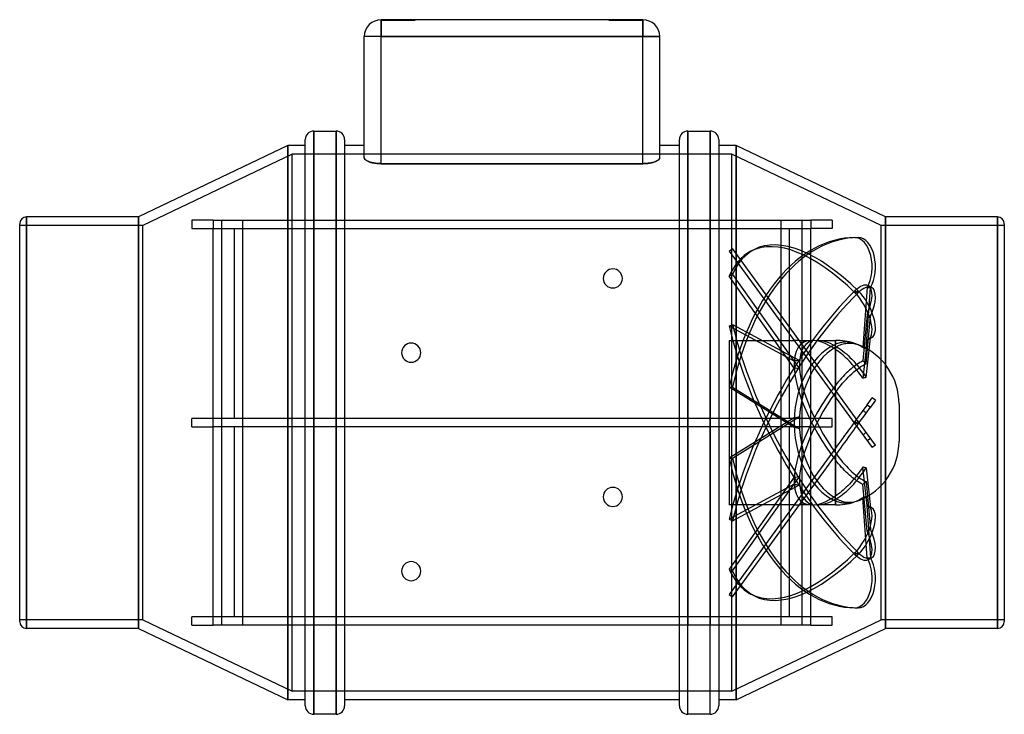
# Model space of a CAD drawing. Header units: millimetres. Extents: x -116 to 116, y -69 to 95.
import ezdxf

# ---------------------------------------------------------------- set-up
doc = ezdxf.new("R2010")
doc.units = ezdxf.units.MM
doc.layers.add('HIDDEN', color=7, linetype='Continuous')
doc.layers.add('THICK', color=7, linetype='Continuous')

msp = doc.modelspace()

# ---------------------------------------------------------------- linework, layer by layer
at = {"layer": 'HIDDEN'}
for p, q in [((-30.8, 95), (-30.8, 94.9)), ((-30.8, 95), (-30.8, 94.9)), ((-30.8, 95), (-30.8, 95)), ((-30.8, 95), (-30.8, 95)), ((-30.8, 95), (-30.8, 95)), ((-30.8, 91), (-30.8, 95)), ((-30.8, 94.9), (-22.8, 94.9)), ((-22.8, 94.9), (-22.8, 95)), ((-22.8, 94.9), (-22.8, 95)), ((22.8, 95), (22.8, 94.9)), ((22.8, 95), (22.8, 94.9)), ((22.8, 94.9), (30.8, 94.9)), ((30.8, 94.9), (30.8, 95)), ((30.8, 94.9), (30.8, 95)), ((30.8, 95), (30.8, 95)), ((30.8, 95), (30.8, 95)), ((30.8, 95), (30.8, 95)), ((30.8, 95), (30.8, 91)), ((-30.8, 91), (-34.8, 91)), ((-34.8, 91), (-34.8, 91)), ((-30.8, 61.05), (-30.8, 91)), ((-30.8, 91), (30.8, 91)), ((30.8, 61.05), (30.8, 91)), ((34.8, 91), (30.8, 91)), ((34.8, 91), (34.8, 91)), ((-46.72, 68.75), (-46.72, -68.75)), ((-41.44, 68.75), (-41.44, -68.75)), ((41.44, -68.75), (41.44, 68.75)), ((46.72, -68.75), (46.72, 68.75)), ((-52.8, 0), (-52.8, 65.31)), ((52.8, 0), (52.8, 65.31)), ((-51.8, 63.31), (-87, 46.5)), ((-51.8, 0), (-51.8, 63.31)), ((51.8, 63.31), (-51.8, 63.31)), ((51.8, 0), (51.8, 63.31)), ((87, 46.5), (51.8, 63.31)), ((-34.8, 62.43), (-34.79, 62.35)), ((-34.79, 62.35), (-34.77, 62.27)), ((-34.77, 62.27), (-34.73, 62.19)), ((-34.73, 62.19), (-34.67, 62.11)), ((-34.67, 62.11), (-34.6, 62.03)), ((-34.6, 62.03), (-34.51, 61.94)), ((-34.51, 61.94), (-34.4, 61.86)), ((-34.4, 61.86), (-34.28, 61.78)), ((-34.28, 61.78), (-34.14, 61.71)), ((-34.14, 61.71), (-33.99, 61.63)), ((-33.99, 61.63), (-33.83, 61.56)), ((-33.83, 61.56), (-33.66, 61.5)), ((-33.66, 61.5), (-33.48, 61.43)), ((-33.48, 61.43), (-33.28, 61.37)), ((-33.28, 61.37), (-33.07, 61.32)), ((-33.07, 61.32), (-32.84, 61.26)), ((-32.84, 61.26), (-32.61, 61.22)), ((-32.61, 61.22), (-32.36, 61.17)), ((-32.36, 61.17), (-32.11, 61.14)), ((-32.11, 61.14), (-31.85, 61.11)), ((-31.85, 61.11), (-31.59, 61.08)), ((-31.59, 61.08), (-31.32, 61.07)), ((-31.32, 61.07), (-31.06, 61.06)), ((-31.06, 61.06), (-30.8, 61.05)), ((-30.8, 61.05), (30.8, 61.05)), ((30.8, 61.05), (31.03, 61.06)), ((31.03, 61.06), (31.27, 61.06)), ((31.27, 61.06), (31.5, 61.08)), ((31.5, 61.08), (31.74, 61.1)), ((31.74, 61.1), (31.97, 61.12)), ((31.97, 61.12), (32.2, 61.15)), ((32.2, 61.15), (32.42, 61.18)), ((32.42, 61.18), (32.64, 61.22)), ((32.64, 61.22), (32.84, 61.26)), ((32.84, 61.26), (33.04, 61.31)), ((33.04, 61.31), (33.23, 61.36)), ((33.23, 61.36), (33.41, 61.41)), ((33.41, 61.41), (33.58, 61.47)), ((33.58, 61.47), (33.74, 61.53)), ((33.74, 61.53), (33.88, 61.59)), ((33.88, 61.59), (34.03, 61.65)), ((34.03, 61.65), (34.16, 61.72)), ((34.16, 61.72), (34.28, 61.78)), ((34.28, 61.78), (34.39, 61.85)), ((34.39, 61.85), (34.48, 61.93)), ((34.48, 61.93), (34.57, 62)), ((34.57, 62), (34.64, 62.07)), ((34.64, 62.07), (34.7, 62.14)), ((34.7, 62.14), (34.74, 62.22)), ((34.74, 62.22), (34.78, 62.29)), ((34.78, 62.29), (34.79, 62.36)), ((34.79, 62.36), (34.8, 62.43)), ((-87, 46.5), (-116, 46.5)), ((-114.4, 0), (-114.4, 48.5)), ((-88, 0), (-88, 48.5)), ((-87, 0), (-87, 46.5)), ((-75.4, 47.75), (-75.4, 47.75)), ((-68.4, 47.75), (-68.4, 47.75)), ((-68.4, -47.75), (-68.4, 47.75)), ((-63.4, -47.75), (-63.4, 47.75)), ((-52.8, 47.75), (-52.8, 0)), ((-48.72, 0), (-48.72, 47.75)), ((-46.72, 0), (-46.72, 47.75)), ((-41.44, 0), (-41.44, 47.75)), ((-39.44, 47.75), (-39.44, 0)), ((39.44, 0), (39.44, 47.75)), ((41.44, 47.75), (41.44, 0)), ((46.72, 47.75), (46.72, 0)), ((48.72, 47.75), (48.72, 0)), ((52.8, 47.75), (52.8, 0)), ((63.4, -47.75), (63.4, 47.75)), ((68.4, 47.75), (68.4, 47.75)), ((68.4, -47.75), (68.4, 47.75)), ((75.4, 47.75), (75.4, 47.75)), ((87, 0), (87, 46.5)), ((116, 46.5), (87, 46.5)), ((88, 0), (88, 48.5)), ((114.4, 0), (114.4, 48.5)), ((-75.4, 45.75), (-75.4, 45.75)), ((-70.4, 45.75), (-70.4, 45.75)), ((70.4, 45.75), (70.4, 45.75)), ((75.4, 45.75), (75.4, 45.75)), ((80.8, 43.62), (81.6, 43.62)), ((51.18, 40.47), (51.99, 41.06)), ((51.18, 40.47), (80.8, -0.29)), ((81.6, 0.29), (51.99, 41.06)), ((57.1, 40.84), (56.29, 40.42)), ((51.18, 34.52), (51.99, 34.93)), ((51.99, 34.93), (67.76, 12.67)), ((66.51, 12.88), (51.18, 34.52)), ((80.8, 31.06), (81.6, 30.64)), ((80.8, 30.64), (81.6, 31.06)), ((83.65, 31.89), (82.68, 17.69)), ((83.47, 17.37), (84.46, 31.89)), ((83.65, 31.89), (84.46, 31.89)), ((84.75, 31.89), (83.94, 32.31)), ((83.65, 25.54), (82.68, 14.56)), ((83.65, 25.54), (84.46, 25.12)), ((83.47, 13.89), (84.46, 25.12)), ((51.18, 22.72), (51.99, 23.14)), ((66.51, 14.51), (51.18, 22.72)), ((51.99, 23.14), (67.76, 14.69)), ((51.2, 19.4), (66.49, 19.4)), ((51.2, 19.4), (51.2, -19.4)), ((67.72, 19.4), (70.62, 19.4)), ((71.85, 19.4), (76.2, 19.4)), ((76.2, 18.05), (76.2, 19.4)), ((76.2, 19.4), (76.2, 18.44)), ((76.72, 18.65), (76.46, 18.55)), ((76.98, 18.73), (76.72, 18.65)), ((77.24, 18.81), (76.98, 18.73)), ((77.5, 18.87), (77.24, 18.81)), ((77.75, 18.92), (77.5, 18.87)), ((77.71, 18.48), (78.04, 18.57)), ((77.99, 18.96), (77.75, 18.92)), ((78.24, 18.99), (77.99, 18.96)), ((78.04, 18.57), (78.36, 18.65)), ((78.5, 19.01), (78.24, 18.99)), ((78.36, 18.65), (78.68, 18.7)), ((78.76, 19.02), (78.5, 19.01)), ((78.68, 18.7), (78.99, 18.74)), ((79.03, 19.01), (78.76, 19.02)), ((78.99, 18.74), (79.29, 18.76)), ((79.3, 18.99), (79.03, 19.01)), ((79.29, 18.76), (79.6, 18.76)), ((79.56, 18.97), (79.3, 18.99)), ((79.83, 18.93), (79.56, 18.97)), ((79.6, 18.76), (79.92, 18.75)), ((80.08, 18.88), (79.83, 18.93)), ((79.92, 18.75), (80.24, 18.72)), ((80.34, 18.82), (80.08, 18.88)), ((80.24, 18.72), (80.57, 18.67)), ((80.58, 18.75), (80.34, 18.82)), ((80.57, 18.67), (80.89, 18.6)), ((80.79, 18.68), (80.58, 18.75)), ((81, 18.6), (80.79, 18.68)), ((80.89, 18.6), (81.21, 18.52)), ((81.21, 18.52), (81, 18.6)), ((83.65, 19.56), (82.68, 10.46)), ((83.47, 10.67), (84.46, 19.98)), ((83.65, 19.56), (84.46, 19.98)), ((84.75, 20.08), (83.94, 19.66)), ((76.46, 18.55), (76.2, 18.44)), ((76.2, 18.05), (76.6, 17.82)), ((76.2, 17.79), (76.49, 17.96)), ((76.2, 17.79), (76.2, 8.77)), ((76.57, 17.05), (76.2, 17.3)), ((76.2, 7.73), (76.2, 17.3)), ((76.49, 17.96), (76.78, 18.11)), ((76.94, 16.78), (76.57, 17.05)), ((76.6, 17.82), (77.01, 17.56)), ((76.78, 18.11), (77.08, 18.24)), ((77.31, 16.5), (76.94, 16.78)), ((77.01, 17.56), (77.45, 17.26)), ((77.08, 18.24), (77.39, 18.37)), ((77.67, 16.21), (77.31, 16.5)), ((77.39, 18.37), (77.71, 18.48)), ((77.45, 17.26), (77.89, 16.93)), ((77.89, 16.93), (78.34, 16.57)), ((78.34, 16.57), (78.78, 16.19)), ((81.21, 18.52), (81.52, 18.42)), ((81.42, 18.43), (81.21, 18.52)), ((81.63, 18.33), (81.42, 18.43)), ((81.52, 18.42), (81.82, 18.31)), ((81.84, 18.22), (81.63, 18.33)), ((81.82, 18.31), (82.09, 18.19)), ((82.05, 18.1), (81.84, 18.22)), ((82.26, 17.97), (82.05, 18.1)), ((82.09, 18.19), (82.36, 18.06)), ((82.48, 17.83), (82.26, 17.97)), ((82.36, 18.06), (82.64, 17.91)), ((82.68, 17.69), (82.48, 17.83)), ((82.64, 17.91), (82.92, 17.75)), ((82.82, 17.64), (82.68, 17.69)), ((82.95, 17.59), (82.82, 17.64)), ((82.92, 17.75), (83.2, 17.57)), ((83.08, 17.54), (82.95, 17.59)), ((83.21, 17.49), (83.08, 17.54)), ((83.2, 17.57), (83.47, 17.37)), ((83.34, 17.43), (83.21, 17.49)), ((83.47, 17.37), (83.34, 17.43)), ((78.02, 15.91), (77.67, 16.21)), ((78.38, 15.58), (78.02, 15.91)), ((78.75, 15.23), (78.38, 15.58)), ((79.12, 14.86), (78.75, 15.23)), ((78.78, 16.19), (79.2, 15.81)), ((79.5, 14.47), (79.12, 14.86)), ((79.2, 15.81), (79.63, 15.4)), ((79.88, 14.06), (79.5, 14.47)), ((79.63, 15.4), (80.07, 14.95)), ((80.24, 13.65), (79.88, 14.06)), ((80.07, 14.95), (80.52, 14.47)), ((80.52, 14.47), (80.97, 13.96)), ((80.97, 13.96), (81.41, 13.45)), ((81.63, 13.98), (81.28, 13.75)), ((81.99, 14.19), (81.63, 13.98)), ((82.34, 14.38), (81.99, 14.19)), ((82.68, 14.56), (82.34, 14.38)), ((82.82, 14.45), (82.68, 14.56)), ((82.95, 14.34), (82.82, 14.45)), ((83.08, 14.23), (82.95, 14.34)), ((83.21, 14.12), (83.08, 14.23)), ((83.34, 14.01), (83.21, 14.12)), ((83.47, 13.89), (83.34, 14.01)), ((78.75, 11.66), (78.38, 11.29)), ((79.12, 12.02), (78.75, 11.66)), ((79.5, 12.37), (79.12, 12.02)), ((79.88, 12.69), (79.5, 12.37)), ((80.24, 12.99), (79.88, 12.69)), ((80.07, 11.55), (80.52, 11.95)), ((80.59, 13.25), (80.24, 13.65)), ((80.59, 13.26), (80.24, 12.99)), ((80.52, 11.95), (80.97, 12.32)), ((80.93, 13.51), (80.59, 13.26)), ((80.93, 12.83), (80.59, 13.25)), ((81.28, 13.75), (80.93, 13.51)), ((81.28, 12.39), (80.93, 12.83)), ((80.97, 12.32), (81.41, 12.65)), ((81.63, 11.93), (81.28, 12.39)), ((81.41, 13.45), (81.83, 12.94)), ((81.41, 12.65), (81.83, 12.95)), ((81.99, 11.46), (81.63, 11.93)), ((81.83, 12.95), (82.23, 13.22)), ((81.83, 12.94), (82.23, 12.41)), ((82.23, 13.22), (82.65, 13.47)), ((82.23, 12.41), (82.65, 11.86)), ((82.65, 13.47), (83.06, 13.69)), ((82.65, 11.86), (83.06, 11.28)), ((83.06, 13.69), (83.47, 13.89)), ((76.94, 9.69), (76.57, 9.24)), ((77.31, 10.12), (76.94, 9.69)), ((77.67, 10.53), (77.31, 10.12)), ((77.45, 8.75), (77.89, 9.28)), ((78.02, 10.91), (77.67, 10.53)), ((77.89, 9.28), (78.34, 9.79)), ((78.38, 11.29), (78.02, 10.91)), ((78.34, 9.79), (78.78, 10.27)), ((78.78, 10.27), (79.2, 10.71)), ((79.2, 10.71), (79.63, 11.14)), ((79.63, 11.14), (80.07, 11.55)), ((82.34, 10.97), (81.99, 11.46)), ((82.68, 10.46), (82.34, 10.97)), ((82.82, 10.5), (82.68, 10.46)), ((82.95, 10.54), (82.82, 10.5)), ((83.08, 10.58), (82.95, 10.54)), ((83.06, 11.28), (83.47, 10.67)), ((83.21, 10.61), (83.08, 10.58)), ((83.34, 10.64), (83.21, 10.61)), ((83.47, 10.67), (83.34, 10.64)), ((66.51, -1.16), (51.18, 8.34)), ((51.18, 8.34), (51.99, 8.34)), ((51.99, 8.34), (67.76, -1.43)), ((76.57, 9.24), (76.2, 8.77)), ((76.2, 7.11), (76.6, 7.66)), ((76.2, 7.11), (76.2, -6.03)), ((76.6, 7.66), (77.01, 8.2)), ((77.01, 8.2), (77.45, 8.75)), ((76.2, -7.11), (76.2, 6.03)), ((83.65, 4.23), (84.84, 5.86)), ((85.65, 5.27), (84.46, 3.64)), ((85.65, 5.27), (84.84, 5.86)), ((82.34, 2.41), (81.99, 1.93)), ((82.68, 2.89), (82.34, 2.41)), ((83.65, 4.23), (82.68, 2.89)), ((82.82, 2.79), (82.68, 2.89)), ((82.95, 2.69), (82.82, 2.79)), ((83.08, 2.58), (82.95, 2.69)), ((83.21, 2.48), (83.08, 2.58)), ((83.34, 2.38), (83.21, 2.48)), ((83.47, 2.28), (83.34, 2.38)), ((83.47, 2.28), (84.46, 3.64)), ((83.65, 4.23), (84.46, 3.64)), ((91.2, 4.4), (91.2, 0)), ((-114.4, -48.5), (-114.4, 0)), ((-87, -46.5), (-87, 0)), ((-75.4, 1), (-75.4, 1)), ((-70.4, 1), (-70.4, 1)), ((-52.8, 0), (-52.8, -47.75)), ((-51.8, -63.31), (-51.8, 0)), ((48.72, 0), (48.72, -47.75)), ((66.51, 1.16), (51.18, -8.34)), ((51.7, 0), (51.7, 0)), ((51.7, 0), (51.7, 0)), ((51.7, 0), (51.7, 0)), ((51.7, 0), (51.7, 0)), ((51.7, 0), (51.7, 0)), ((51.7, 0), (51.7, 0)), ((51.7, 0), (51.7, 0)), ((51.7, 0), (51.7, 0)), ((51.7, 0), (51.7, 0)), ((51.7, 0), (51.7, 0)), ((51.7, 0), (51.7, 0)), ((51.7, 0), (51.7, 0)), ((51.7, 0), (51.7, 0)), ((51.7, 0), (51.7, 0)), ((51.7, 0), (51.7, 0)), ((51.7, 0), (51.7, 0)), ((51.7, 0), (51.7, 0)), ((51.7, 0), (51.7, 0)), ((51.7, 0), (51.7, 0)), ((51.7, 0), (51.7, 0)), ((51.7, 0), (51.7, 0)), ((51.7, 0), (51.7, 0)), ((51.7, 0), (51.7, 0)), ((51.7, 0), (51.7, 0)), ((51.7, 0), (51.7, 0)), ((51.7, 0), (51.7, 0)), ((51.7, 0), (51.7, 0)), ((51.7, 0), (51.7, 0)), ((51.7, 0), (51.7, 0)), ((51.7, 0), (51.7, 0)), ((51.7, 0), (51.7, 0)), ((51.7, 0), (51.7, 0)), ((51.7, 0), (51.7, 0)), ((51.7, 0), (51.7, 0)), ((51.7, 0), (51.7, 0)), ((51.7, 0), (51.7, 0)), ((51.7, 0), (51.7, 0)), ((51.7, 0), (51.7, 0)), ((51.7, 0), (51.7, 0)), ((51.8, -63.31), (51.8, 0)), ((51.99, -8.34), (67.76, 1.43)), ((52.8, 0), (52.8, -47.75)), ((70.4, 1), (70.4, 1)), ((75.4, 1), (75.4, 1)), ((80.59, 0.01), (80.24, -0.47)), ((80.93, 0.48), (80.59, 0.01)), ((80.8, 0.29), (81.6, -0.29)), ((80.8, -0.29), (81.6, 0.29)), ((81.28, 0.96), (80.93, 0.48)), ((81.63, 1.45), (81.28, 0.96)), ((81.41, -0.56), (81.83, 0.01)), ((85.65, -5.27), (81.6, 0.29)), ((81.99, 1.93), (81.63, 1.45)), ((81.83, 0.01), (82.23, 0.57)), ((82.23, 0.57), (82.65, 1.14)), ((82.65, 1.14), (83.06, 1.71)), ((83.06, 1.71), (83.47, 2.28)), ((87, -46.5), (87, 0)), ((114.4, -48.5), (114.4, 0)), ((-88, -48.5), (-88, 0)), ((-75.4, -1), (-75.4, -1)), ((-70.4, -1), (-70.4, -1)), ((-52.8, -65.31), (-52.8, 0)), ((-48.72, -47.75), (-48.72, 0)), ((-46.72, -47.75), (-46.72, 0)), ((-41.44, -47.75), (-41.44, 0)), ((-39.44, 0), (-39.44, -47.75)), ((39.44, -47.75), (39.44, 0)), ((41.44, 0), (41.44, -47.75)), ((46.72, 0), (46.72, -47.75)), ((51.7, 0), (51.7, 0)), ((51.7, 0), (51.7, 0)), ((51.7, 0), (51.7, 0)), ((51.7, 0), (51.7, 0)), ((51.7, 0), (51.7, 0)), ((51.7, 0), (51.7, 0)), ((51.7, 0), (51.7, 0)), ((51.7, 0), (51.7, 0)), ((51.7, 0), (51.7, 0)), ((51.7, 0), (51.7, 0)), ((51.7, 0), (51.7, 0)), ((51.7, 0), (51.7, 0)), ((51.7, 0), (51.7, 0)), ((51.7, 0), (51.7, 0)), ((51.7, 0), (51.7, 0)), ((51.7, 0), (51.7, 0)), ((51.7, 0), (51.7, 0)), ((51.7, 0), (51.7, 0)), ((51.7, 0), (51.7, 0)), ((51.7, 0), (51.7, 0)), ((51.7, 0), (51.7, 0)), ((51.7, 0), (51.7, 0)), ((51.7, 0), (51.7, 0)), ((51.7, 0), (51.7, 0)), ((51.7, 0), (51.7, 0)), ((51.7, 0), (51.7, 0)), ((51.7, 0), (51.7, 0)), ((51.7, 0), (51.7, 0)), ((51.7, 0), (51.7, 0)), ((51.7, 0), (51.7, 0)), ((51.7, 0), (51.7, 0)), ((51.7, 0), (51.7, 0)), ((51.7, 0), (51.7, 0)), ((51.7, 0), (51.7, 0)), ((51.7, 0), (51.7, 0)), ((51.7, 0), (51.7, 0)), ((51.7, 0), (51.7, 0)), ((51.7, 0), (51.7, 0)), ((51.7, 0), (51.7, 0)), ((51.7, 0), (51.7, 0)), ((52.8, -65.31), (52.8, 0)), ((70.4, -1), (70.4, -1)), ((75.4, -1), (75.4, -1)), ((79.12, -2.01), (78.75, -2.53)), ((79.5, -1.49), (79.12, -2.01)), ((79.88, -0.97), (79.5, -1.49)), ((80.24, -0.47), (79.88, -0.97)), ((80.07, -2.4), (80.52, -1.78)), ((80.52, -1.78), (80.97, -1.16)), ((80.8, -0.29), (84.84, -5.86)), ((80.97, -1.16), (81.41, -0.56)), ((83.47, -2.28), (83.34, -2.38)), ((88, -48.5), (88, 0)), ((91.2, 0), (91.2, -4.4)), ((77.31, -4.51), (76.94, -5.02)), ((77.67, -4.01), (77.31, -4.51)), ((78.02, -3.53), (77.67, -4.01)), ((78.38, -3.04), (78.02, -3.53)), ((78.34, -4.79), (78.78, -4.18)), ((78.75, -2.53), (78.38, -3.04)), ((78.78, -4.18), (79.2, -3.6)), ((79.2, -3.6), (79.63, -3.01)), ((79.63, -3.01), (80.07, -2.4)), ((82.82, -2.79), (82.68, -2.89)), ((82.95, -2.69), (82.82, -2.79)), ((83.08, -2.58), (82.95, -2.69)), ((83.21, -2.48), (83.08, -2.58)), ((83.34, -2.38), (83.21, -2.48)), ((83.65, -4.23), (84.46, -3.64)), ((76.2, -6.03), (66.49, -19.4)), ((76.57, -5.53), (76.2, -6.03)), ((76.94, -5.02), (76.57, -5.53)), ((76.6, -7.19), (77.01, -6.62)), ((77.01, -6.62), (77.45, -6.02)), ((77.45, -6.02), (77.89, -5.41)), ((77.89, -5.41), (78.34, -4.79)), ((85.65, -5.27), (84.84, -5.86)), ((51.18, -8.34), (51.99, -8.34)), ((67.76, -19.35), (76.2, -7.73)), ((76.2, -7.11), (76.6, -7.66)), ((76.2, -7.73), (76.6, -7.19)), ((76.2, -7.73), (76.2, -17.3)), ((76.57, -9.24), (76.2, -8.77)), ((76.2, -17.79), (76.2, -8.77)), ((76.94, -9.69), (76.57, -9.24)), ((76.6, -7.66), (77.01, -8.2)), ((77.01, -8.2), (77.45, -8.75)), ((77.45, -8.75), (77.89, -9.29)), ((77.31, -10.12), (76.94, -9.69)), ((77.67, -10.53), (77.31, -10.12)), ((78.02, -10.91), (77.67, -10.53)), ((77.89, -9.29), (78.34, -9.8)), ((78.38, -11.29), (78.02, -10.91)), ((78.34, -9.8), (78.78, -10.28)), ((78.75, -11.66), (78.38, -11.29)), ((78.78, -10.28), (79.2, -10.71)), ((79.2, -10.71), (79.63, -11.14)), ((79.63, -11.14), (80.07, -11.55)), ((80.07, -11.55), (80.53, -11.95)), ((81.99, -11.46), (81.63, -11.93)), ((82.34, -10.97), (81.99, -11.46)), ((82.68, -10.46), (82.34, -10.97)), ((82.65, -11.86), (83.06, -11.28)), ((82.82, -10.5), (82.68, -10.46)), ((83.65, -19.56), (82.68, -10.46)), ((82.95, -10.54), (82.82, -10.5)), ((83.08, -10.58), (82.95, -10.54)), ((83.06, -11.28), (83.47, -10.67)), ((83.21, -10.61), (83.08, -10.58)), ((83.34, -10.64), (83.21, -10.61)), ((83.47, -10.67), (83.34, -10.64)), ((83.47, -10.67), (84.46, -19.98)), ((66.51, -12.88), (51.18, -34.52)), ((51.99, -34.93), (67.76, -12.67)), ((79.12, -12.02), (78.75, -11.66)), ((79.5, -12.37), (79.12, -12.02)), ((79.88, -12.69), (79.5, -12.37)), ((80.24, -12.99), (79.88, -12.69)), ((80.24, -13.65), (79.88, -14.06)), ((80.59, -13.26), (80.24, -12.99)), ((80.59, -13.25), (80.24, -13.65)), ((80.53, -11.95), (80.97, -12.32)), ((80.93, -12.83), (80.59, -13.25)), ((80.93, -13.51), (80.59, -13.26)), ((81.28, -12.39), (80.93, -12.83)), ((81.28, -13.75), (80.93, -13.51)), ((80.97, -12.32), (81.41, -12.66)), ((80.97, -13.96), (81.41, -13.45)), ((81.63, -11.93), (81.28, -12.39)), ((81.63, -13.98), (81.28, -13.75)), ((81.41, -12.66), (81.83, -12.95)), ((81.41, -13.45), (81.83, -12.94)), ((81.83, -12.94), (82.23, -12.41)), ((81.83, -12.95), (82.23, -13.22)), ((82.23, -12.41), (82.65, -11.86)), ((82.23, -13.22), (82.65, -13.47)), ((82.65, -13.47), (83.06, -13.69)), ((83.06, -13.69), (83.47, -13.89)), ((83.47, -13.89), (83.34, -14.01)), ((83.47, -13.89), (84.46, -25.12)), ((66.51, -14.51), (51.18, -22.72)), ((51.99, -23.14), (67.76, -14.69)), ((77.67, -16.21), (77.31, -16.5)), ((78.02, -15.91), (77.67, -16.21)), ((78.38, -15.58), (78.02, -15.91)), ((78.34, -16.57), (78.78, -16.19)), ((78.75, -15.23), (78.38, -15.58)), ((79.12, -14.86), (78.75, -15.23)), ((78.78, -16.19), (79.2, -15.81)), ((79.5, -14.47), (79.12, -14.86)), ((79.2, -15.81), (79.63, -15.4)), ((79.88, -14.06), (79.5, -14.47)), ((79.63, -15.4), (80.07, -14.95)), ((80.07, -14.95), (80.52, -14.47)), ((80.52, -14.47), (80.97, -13.96)), ((81.99, -14.19), (81.63, -13.98)), ((82.34, -14.38), (81.99, -14.19)), ((82.68, -14.56), (82.34, -14.38)), ((82.82, -14.45), (82.68, -14.56)), ((83.65, -25.54), (82.68, -14.56)), ((82.95, -14.34), (82.82, -14.45)), ((83.08, -14.23), (82.95, -14.34)), ((83.21, -14.12), (83.08, -14.23)), ((83.34, -14.01), (83.21, -14.12)), ((76.57, -17.05), (76.2, -17.3)), ((76.2, -17.79), (76.49, -17.96)), ((76.2, -18.05), (76.6, -17.82)), ((76.2, -18.05), (76.2, -19.4)), ((76.2, -19.4), (76.2, -18.44)), ((76.46, -18.55), (76.2, -18.44)), ((76.72, -18.65), (76.46, -18.55)), ((76.49, -17.96), (76.78, -18.11)), ((76.94, -16.78), (76.57, -17.05)), ((76.6, -17.82), (77.01, -17.56)), ((76.78, -18.11), (77.08, -18.24)), ((77.31, -16.5), (76.94, -16.78)), ((77.01, -17.56), (77.45, -17.26)), ((77.08, -18.24), (77.39, -18.37)), ((77.39, -18.37), (77.71, -18.48)), ((77.45, -17.26), (77.89, -16.93)), ((77.71, -18.48), (78.04, -18.57)), ((77.89, -16.93), (78.34, -16.57)), ((80.89, -18.6), (81.21, -18.52)), ((81.21, -18.52), (81, -18.6)), ((81.21, -18.52), (81.52, -18.42)), ((81.42, -18.43), (81.21, -18.52)), ((81.63, -18.33), (81.42, -18.43)), ((81.52, -18.42), (81.82, -18.31)), ((81.84, -18.22), (81.63, -18.33)), ((81.82, -18.31), (82.09, -18.19)), ((82.05, -18.1), (81.84, -18.22)), ((82.26, -17.97), (82.05, -18.1)), ((82.09, -18.19), (82.36, -18.06)), ((82.48, -17.83), (82.26, -17.97)), ((82.36, -18.06), (82.64, -17.91)), ((82.68, -17.69), (82.48, -17.83)), ((82.64, -17.91), (82.92, -17.75)), ((82.82, -17.64), (82.68, -17.69)), ((83.65, -31.89), (82.68, -17.69)), ((82.95, -17.59), (82.82, -17.64)), ((82.92, -17.75), (83.2, -17.57)), ((83.08, -17.54), (82.95, -17.59)), ((83.21, -17.49), (83.08, -17.54)), ((83.2, -17.57), (83.47, -17.37)), ((83.34, -17.43), (83.21, -17.49)), ((83.47, -17.37), (83.34, -17.43)), ((83.47, -17.37), (84.46, -31.89)), ((66.51, -19.37), (51.18, -40.47)), ((66.49, -19.4), (51.2, -19.4)), ((51.99, -41.06), (67.76, -19.35)), ((70.62, -19.4), (67.72, -19.4)), ((76.2, -19.4), (71.85, -19.4)), ((76.98, -18.73), (76.72, -18.65)), ((77.24, -18.81), (76.98, -18.73)), ((77.5, -18.87), (77.24, -18.81)), ((77.75, -18.92), (77.5, -18.87)), ((77.99, -18.96), (77.75, -18.92)), ((78.24, -18.99), (77.99, -18.96)), ((78.04, -18.57), (78.36, -18.65)), ((78.5, -19.01), (78.24, -18.99)), ((78.36, -18.65), (78.68, -18.7)), ((78.76, -19.02), (78.5, -19.01)), ((78.68, -18.7), (78.99, -18.74)), ((79.03, -19.01), (78.76, -19.02)), ((78.99, -18.74), (79.29, -18.76)), ((79.3, -18.99), (79.03, -19.01)), ((79.29, -18.76), (79.6, -18.76)), ((79.56, -18.97), (79.3, -18.99)), ((79.83, -18.93), (79.56, -18.97)), ((79.6, -18.76), (79.92, -18.75)), ((80.08, -18.88), (79.83, -18.93)), ((79.92, -18.75), (80.24, -18.72)), ((80.34, -18.82), (80.08, -18.88)), ((80.24, -18.72), (80.57, -18.67)), ((80.58, -18.75), (80.34, -18.82)), ((80.57, -18.67), (80.89, -18.6)), ((80.79, -18.68), (80.58, -18.75)), ((81, -18.6), (80.79, -18.68)), ((83.65, -19.56), (84.46, -19.98)), ((84.75, -20.08), (83.94, -19.66)), ((51.18, -22.72), (51.99, -23.14)), ((83.65, -25.54), (84.46, -25.12)), ((80.8, -30.64), (81.6, -31.06)), ((80.8, -31.06), (81.6, -30.64)), ((83.65, -31.89), (84.46, -31.89)), ((84.75, -31.89), (83.94, -32.31)), ((51.18, -34.52), (51.99, -34.93)), ((51.18, -40.47), (51.99, -41.06)), ((57.1, -40.84), (56.29, -40.42)), ((80.8, -43.62), (81.6, -43.62)), ((-75.4, -45.75), (-75.4, -45.75)), ((-70.4, -45.75), (-70.4, -45.75)), ((70.4, -45.75), (70.4, -45.75)), ((75.4, -45.75), (75.4, -45.75)), ((-87, -46.5), (-116, -46.5)), ((-87, -46.5), (-51.8, -63.31)), ((-75.4, -47.75), (-75.4, -47.75)), ((-68.4, -47.75), (-68.4, -47.75)), ((51.8, -63.31), (87, -46.5)), ((68.4, -47.75), (68.4, -47.75)), ((75.4, -47.75), (75.4, -47.75)), ((116, -46.5), (87, -46.5)), ((51.8, -63.31), (-51.8, -63.31))]:
    msp.add_line(p, q, dxfattribs=at)
for centre, start, end in [((76.2, 4.4), 73.0144, 90), ((76.2, 4.4), 0, 68.0044), ((76.2, -4.4), 291.9956, 0), ((76.2, -4.4), 270, 286.9856)]:
    msp.add_arc(centre, 15, start, end, dxfattribs=at)
for centre, major_axis, ratio, start_param, end_param in [((80.8, -10), (0, -53.62), 0.587785, 3.141593, 4.363323), ((81.6, -10), (0, 53.62), 0.587785, 0, 1.22173), ((80.8, -7.28), (24.5, -47.7), 0.415627, 2.251011, 3.141587), ((81.6, -6.86), (-24.5, 47.7), 0.415627, -0.890581, -0.000005), ((80.8, 36.75), (0, -6.88), 0.587785, 0.785398, 3.141593), ((81.6, 36.75), (0, 6.88), 0.587785, -2.356194, 0), ((80.8, -7.28), (24.5, -47.7), 0.415627, 3.141587, 3.472742), ((81.6, -6.86), (-24.5, 47.7), 0.415627, -0.000005, 0.331149), ((80.8, 26.19), (-3.14, -6.12), 0.415627, 3.141498, 4.032174), ((80.8, -6.86), (-24.5, -47.7), 0.415627, -2.251011, -1.029281), ((81.6, -7.28), (24.5, 47.7), 0.415627, 0.890581, 2.112312), ((80.8, 25.78), (3.14, -6.12), 0.415627, -0.000001, 2.251011), ((81.6, 25.78), (3.14, 6.12), 0.415627, -0.000095, 0.890581), ((81.6, 26.19), (-3.14, 6.12), 0.415627, 3.141592, 5.392604), ((80.8, 26.19), (-3.14, -6.12), 0.415627, 1.67598, 3.141498), ((81.6, 25.78), (3.14, 6.12), 0.415627, -1.465613, -0.000095), ((80.8, 6.86), (24.5, -47.7), 0.415627, -2.112312, -0.890581), ((81.6, 7.28), (-24.5, 47.7), 0.415627, 1.029281, 2.251011), ((80.58, 0), (-12.07, 18.83), 0.386472, -0.242845, 0.602144), ((34.46, 0), (94.52, 5.7), 0.196181, 1.198928, 1.213012), ((81.82, 0), (-12.07, 18.83), 0.386472, -0.242845, 0.616228), ((80.58, 0), (-12.07, 18.83), 0.386472, -0.712114, -0.242845), ((81.82, 0), (-12.07, 18.83), 0.386472, -0.618269, -0.242845), ((80.8, 25.78), (3.14, -6.12), 0.415627, -0.105183, -0.000001), ((81.6, 26.19), (-3.14, 6.12), 0.415627, 3.036409, 3.141592), ((80.58, 0), (0, -19.4), 0.726543, -2.825464, -1.511206), ((81.82, 0), (0, 19.4), 0.726543, 0.409974, 1.644471), ((80.58, 0), (-12.07, 18.83), 0.386472, 0.482963, 1.797221), ((34.46, 0), (94.52, 17.19), 0.095099, 1.193461, 1.207545), ((81.82, 0), (-12.07, 18.83), 0.386472, 0.468879, 1.703376), ((34.46, 0), (-94.52, 9.59), 0.178418, -1.912732, -1.898648), ((80.58, 0), (12.07, 18.83), 0.386472, 1.344372, 2.65863), ((81.82, 0), (12.07, 18.83), 0.386472, 1.438217, 2.672714), ((80.58, 0), (0, -19.4), 0.726543, -1.630387, -0.316129), ((34.46, 0), (94.53, 18.67), 0.055799, -1.235862, -1.221777), ((81.82, 0), (0, 19.4), 0.726543, 1.497122, 2.731619), ((34.46, 0), (-94.53, 18.67), 0.055799, -1.919815, -1.905731), ((80.8, 10), (0, -53.62), 0.587785, -1.22173, 0), ((81.6, 10), (0, 53.62), 0.587785, 1.919862, 3.141593), ((80.58, 0), (12.07, 18.83), 0.386472, 2.539449, 3.384437), ((34.46, 0), (94.52, 9.59), 0.178418, -1.242945, -1.228861), ((81.82, 0), (12.07, 18.83), 0.386472, 2.525365, 3.384437), ((34.46, 0), (-94.52, 17.19), 0.095099, 1.934048, 1.948132), ((80.58, 0), (12.07, 18.83), 0.386472, -2.898748, -2.429479), ((81.82, 0), (12.07, 18.83), 0.386472, -2.898748, -2.523324), ((34.46, 0), (-94.52, 5.7), 0.196181, 1.92858, 1.942664), ((80.8, -25.78), (-3.14, -6.12), 0.415627, 0.890581, 3.141593), ((81.6, -26.19), (3.14, 6.12), 0.415627, -2.251011, 0.000001), ((80.8, -25.78), (-3.14, -6.12), 0.415627, -3.141592, -3.036409), ((81.6, -26.19), (3.14, 6.12), 0.415627, 0.000001, 0.105183), ((81.6, -25.78), (-3.14, 6.12), 0.415627, -3.141498, -1.67598), ((80.8, -26.19), (3.14, -6.12), 0.415627, 0.000095, 1.465613), ((80.8, 7.28), (-24.5, -47.7), 0.415627, 0.000005, 0.890581), ((81.6, 6.86), (24.5, 47.7), 0.415627, -3.141587, -2.251011), ((80.8, -26.19), (3.14, -6.12), 0.415627, -0.890581, 0.000095), ((80.8, -36.75), (0, -6.88), 0.587785, 0, 2.356194), ((81.6, -25.78), (-3.14, 6.12), 0.415627, 2.251011, 3.141688), ((81.6, -36.75), (0, 6.88), 0.587785, -3.141593, -0.785398), ((80.8, 7.28), (-24.5, -47.7), 0.415627, -0.331149, 0.000005), ((81.6, 6.86), (24.5, 47.7), 0.415627, 2.810444, 3.141598)]:
    msp.add_ellipse(centre, major_axis=major_axis, ratio=ratio, start_param=start_param, end_param=end_param, dxfattribs=at)
at = {"layer": 'THICK'}
for p, q in [((-26.8, 95), (-30.8, 95)), ((-30.8, 95), (-30.8, 91)), ((26.8, 95), (-26.8, 95)), ((30.8, 95), (26.8, 95)), ((30.8, 91), (30.8, 95)), ((-34.8, 62.43), (-34.8, 91)), ((-30.8, 91), (-34.8, 91)), ((-30.8, 61.05), (-30.8, 91)), ((30.8, 91), (-30.8, 91)), ((30.8, 91), (34.8, 91)), ((30.8, 61.05), (30.8, 91)), ((34.8, 62.43), (34.8, 91)), ((-46.72, 68.75), (-41.44, 68.75)), ((-46.72, 47.75), (-46.72, 68.75)), ((-41.44, 47.75), (-41.44, 68.75)), ((41.44, 68.75), (41.44, 47.75)), ((41.44, 68.75), (46.72, 68.75)), ((46.72, 68.75), (46.72, 47.75)), ((-52.8, 65.31), (-88, 48.5)), ((-52.8, 65.31), (-52.8, 47.75)), ((-48.72, 65.31), (-52.8, 65.31)), ((-48.72, 47.75), (-48.72, 66.75)), ((-39.44, 66.75), (-39.44, 47.75)), ((-34.8, 65.31), (-39.44, 65.31)), ((39.44, 65.31), (34.8, 65.31)), ((39.44, 47.75), (39.44, 66.75)), ((48.72, 66.75), (48.72, 47.75)), ((52.8, 65.31), (48.72, 65.31)), ((52.8, 65.31), (52.8, 47.75)), ((88, 48.5), (52.8, 65.31)), ((-34.79, 62.36), (-34.8, 62.43)), ((-34.78, 62.29), (-34.79, 62.36)), ((-34.74, 62.22), (-34.78, 62.29)), ((-34.7, 62.14), (-34.74, 62.22)), ((-34.64, 62.07), (-34.7, 62.14)), ((-34.57, 62), (-34.64, 62.07)), ((-34.48, 61.93), (-34.57, 62)), ((-34.39, 61.85), (-34.48, 61.93)), ((-34.28, 61.78), (-34.39, 61.85)), ((-34.16, 61.72), (-34.28, 61.78)), ((-34.03, 61.65), (-34.16, 61.72)), ((-33.88, 61.59), (-34.03, 61.65)), ((-33.74, 61.53), (-33.88, 61.59)), ((-33.58, 61.47), (-33.74, 61.53)), ((-33.41, 61.41), (-33.58, 61.47)), ((-33.23, 61.36), (-33.41, 61.41)), ((-33.04, 61.31), (-33.23, 61.36)), ((-32.84, 61.26), (-33.04, 61.31)), ((-32.64, 61.22), (-32.84, 61.26)), ((-32.42, 61.18), (-32.64, 61.22)), ((-32.2, 61.15), (-32.42, 61.18)), ((-31.97, 61.12), (-32.2, 61.15)), ((-31.74, 61.1), (-31.97, 61.12)), ((-31.5, 61.08), (-31.74, 61.1)), ((-31.27, 61.06), (-31.5, 61.08)), ((-31.03, 61.06), (-31.27, 61.06)), ((-30.8, 61.05), (-31.03, 61.06)), ((30.8, 61.05), (-30.8, 61.05)), ((31.06, 61.06), (30.8, 61.05)), ((31.32, 61.07), (31.06, 61.06)), ((31.59, 61.08), (31.32, 61.07)), ((31.85, 61.11), (31.59, 61.08)), ((32.11, 61.14), (31.85, 61.11)), ((32.36, 61.17), (32.11, 61.14)), ((32.61, 61.22), (32.36, 61.17)), ((32.84, 61.26), (32.61, 61.22)), ((33.07, 61.32), (32.84, 61.26)), ((33.28, 61.37), (33.07, 61.32)), ((33.48, 61.43), (33.28, 61.37)), ((33.66, 61.5), (33.48, 61.43)), ((33.83, 61.56), (33.66, 61.5)), ((33.99, 61.63), (33.83, 61.56)), ((34.14, 61.71), (33.99, 61.63)), ((34.28, 61.78), (34.14, 61.71)), ((34.4, 61.86), (34.28, 61.78)), ((34.51, 61.94), (34.4, 61.86)), ((34.6, 62.03), (34.51, 61.94)), ((34.67, 62.11), (34.6, 62.03)), ((34.73, 62.19), (34.67, 62.11)), ((34.77, 62.27), (34.73, 62.19)), ((34.79, 62.35), (34.77, 62.27)), ((34.8, 62.43), (34.79, 62.35)), ((-116, 0), (-116, 46.9)), ((-114.4, 48.5), (-114.4, 0)), ((-88, 48.5), (-114.4, 48.5)), ((-88, 48.5), (-88, 0)), ((-75.4, 47.75), (-75.4, 45.75)), ((-70.4, 47.75), (-75.4, 47.75)), ((-70.4, 47.75), (70.4, 47.75)), ((-70.4, 47.75), (-70.4, 45.75)), ((75.4, 47.75), (70.4, 47.75)), ((70.4, 47.75), (70.4, 45.75)), ((75.4, 47.75), (75.4, 45.75)), ((88, 48.5), (88, 0)), ((114.4, 48.5), (88, 48.5)), ((114.4, 48.5), (114.4, 0)), ((116, 46.9), (116, 0)), ((-75.4, 45.75), (-70.4, 45.75)), ((-70.4, 1), (-70.4, 45.75)), ((-70.4, 45.75), (70.4, 45.75)), ((-65.4, 1), (-65.4, 45.75)), ((65.4, 1), (65.4, 45.75)), ((75.4, 45.75), (70.4, 45.75)), ((70.4, 1), (70.4, 45.75)), ((-88, 0), (-88, -48.5)), ((-70.4, 1), (-75.4, 1)), ((-75.4, -1), (-75.4, 1)), ((70.4, 1), (-70.4, 1)), ((-70.4, -1), (-70.4, 1)), ((75.4, 1), (70.4, 1)), ((70.4, -1), (70.4, 1)), ((75.4, -1), (75.4, 1)), ((88, 0), (88, -48.5)), ((-116, -46.9), (-116, 0)), ((-114.4, 0), (-114.4, -48.5)), ((-75.4, -1), (-70.4, -1)), ((70.4, -1), (-70.4, -1)), ((-70.4, -45.75), (-70.4, -1)), ((-65.4, -45.75), (-65.4, -1)), ((65.4, -45.75), (65.4, -1)), ((70.4, -45.75), (70.4, -1)), ((70.4, -1), (75.4, -1)), ((114.4, 0), (114.4, -48.5)), ((116, 0), (116, -46.9)), ((-70.4, -45.75), (-75.4, -45.75)), ((-75.4, -47.75), (-75.4, -45.75)), ((70.4, -45.75), (-70.4, -45.75)), ((-70.4, -47.75), (-70.4, -45.75)), ((75.4, -45.75), (70.4, -45.75)), ((70.4, -47.75), (70.4, -45.75)), ((75.4, -47.75), (75.4, -45.75)), ((-88, -48.5), (-114.4, -48.5)), ((-88, -48.5), (-52.8, -65.31)), ((-75.4, -47.75), (-70.4, -47.75)), ((70.4, -47.75), (-70.4, -47.75)), ((-52.8, -47.75), (-52.8, -65.31)), ((-48.72, -66.75), (-48.72, -47.75)), ((-46.72, -68.75), (-46.72, -47.75)), ((-41.44, -68.75), (-41.44, -47.75)), ((-39.44, -47.75), (-39.44, -66.75)), ((39.44, -66.75), (39.44, -47.75)), ((41.44, -68.75), (41.44, -47.75)), ((46.72, -68.75), (46.72, -47.75)), ((48.72, -47.75), (48.72, -66.75)), ((52.8, -47.75), (52.8, -65.31)), ((52.8, -65.31), (88, -48.5)), ((70.4, -47.75), (75.4, -47.75)), ((114.4, -48.5), (88, -48.5)), ((-48.72, -65.31), (-52.8, -65.31)), ((39.44, -65.31), (-39.44, -65.31)), ((52.8, -65.31), (48.72, -65.31)), ((-41.44, -68.75), (-46.72, -68.75)), ((46.72, -68.75), (41.44, -68.75))]:
    msp.add_line(p, q, dxfattribs=at)
for centre, radius, start, end in [((-30.8, 91), 4, 90, 180), ((30.8, 91), 4, 0, 90), ((-46.72, 66.75), 2, 90, 180), ((-41.44, 66.75), 2, 0, 90), ((41.44, 66.75), 2, 90, 180), ((46.72, 66.75), 2, 0, 90), ((-114.4, 46.9), 1.6, 90.0001, 179.9999), ((114.4, 46.9), 1.6, 0.0001, 89.9999), ((23.75, 34), 2.25, 0, 180), ((23.75, 34), 2.25, 180, 0), ((-23.75, 16.5), 2.25, 0, 180), ((-23.75, 16.5), 2.25, 180, 0), ((23.75, -17.5), 2.25, 0, 180), ((23.75, -17.5), 2.25, 180, 0), ((-23.75, -35), 2.25, 0, 180), ((-23.75, -35), 2.25, 180, 0), ((-114.4, -46.9), 1.6, 180.0001, 269.9999), ((114.4, -46.9), 1.6, 270.0001, 359.9999), ((-46.72, -66.75), 2, 180, 270), ((-41.44, -66.75), 2, 270, 0), ((41.44, -66.75), 2, 180, 270), ((46.72, -66.75), 2, 270, 0)]:
    msp.add_arc(centre, radius, start, end, dxfattribs=at)

doc.saveas('drawing.dxf')
